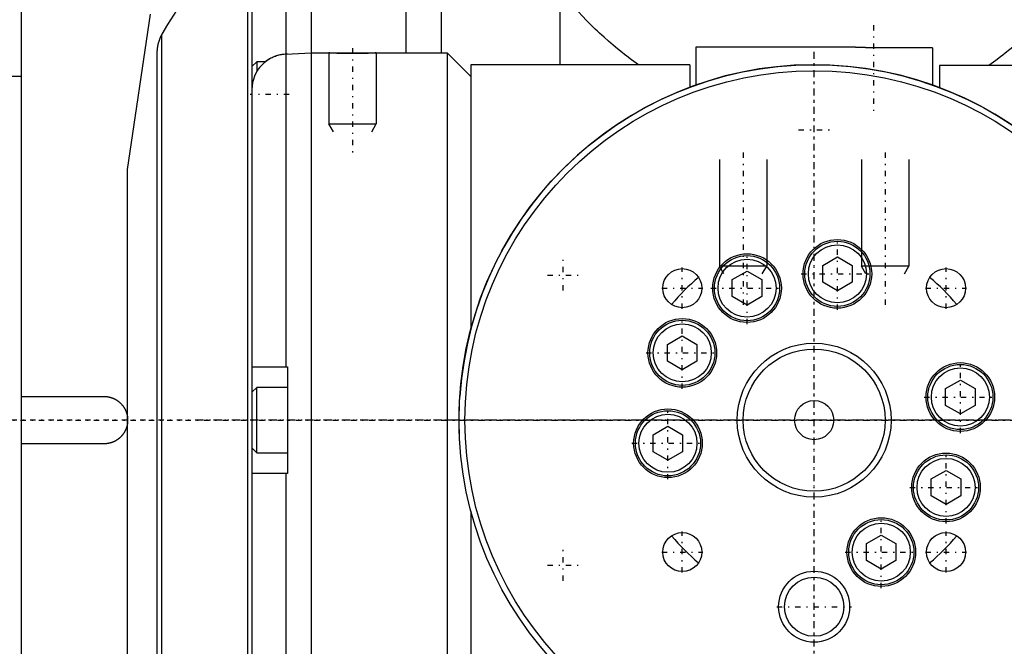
# Model space of a CAD drawing. Extents: x -109 to 109, y -1 to 737.
# Tile 7 of 10: x -67 to 16, y 551 to 604. Entities that reach past the tile are written whole.
import ezdxf

# ---------------------------------------------------------------- set-up
doc = ezdxf.new("R2010")
doc.units = 0
doc.linetypes.add('CENTER', pattern=[1.5, 0.45, -0.5, 0.05, -0.5])
for name, color, linetype in [('AM_0', 7, 'CONTINUOUS'), ('AM_10', 7, 'CONTINUOUS'), ('AM_7', 7, 'CENTER')]:
    doc.layers.add(name, color=color, linetype=linetype)

msp = doc.modelspace()

# ---------------------------------------------------------------- linework, layer by layer
at = {"layer": 'AM_0', "color": 7, "linetype": 'CONTINUOUS'}
for p, q in [((-67, 619), (-67, 521)), ((-42.5, 613.184), (-42.5, 526.816)), ((-34.5, 613.184), (-34.5, 601)), ((-47.5, 612.892), (-47.5, 527.108)), ((-44.639, 613.075), (-44.639, 600.917)), ((-47.5, 609.791), (-47.5, 530.209)), ((-31.5, 609.896), (-31.5, 600.999)), ((-47.867, 609.739), (-47.867, 530.261)), ((-21.5, 606.264), (-21.5, 600)), ((-58, 591.16), (-56.082, 604.258)), ((-55.133, 602.497), (-55.133, 537.503)), ((3, 601.5), (-10, 601.5)), ((-10, 601.5), (-10, 598.319)), ((-55.5, 538.94), (-55.5, 601.06)), ((-44.639, 600.901), (-42.5, 601)), ((-44.639, 600.917), (-44.5, 600.923)), ((-44.639, 600.901), (-44.639, 574.5)), ((-44.5, 600.923), (-44.5, 600.907)), ((-42.5, 601), (-31, 601)), ((-29, 599), (-31, 601)), ((-31, 601), (-31, 539)), ((10, 601.436), (5, 601.436)), ((10, 601.436), (10, 598.316)), ((-47.1, 600.25), (-47.5, 599.85)), ((-46.37, 600.25), (-47.1, 600.25)), ((-47.1, 600.25), (-47.1, 599.402)), ((-10.5, 600), (-29, 600)), ((-29, 600), (-29, 577.689)), ((-10.5, 600), (-10.5, 598.135)), ((10.6, 599.933), (10.6, 598.07)), ((28.5, 599.933), (10.6, 599.933)), ((-67, 599), (-68, 599)), ((-58, 550), (-58, 591.16)), ((0.72, 583.066), (1.96, 583.782)), ((1.96, 583.782), (3.2, 583.066)), ((-6.913, 581.859), (-5.673, 582.575)), ((-5.673, 582.575), (-4.433, 581.859)), ((0.72, 581.634), (0.72, 583.066)), ((3.2, 583.066), (3.2, 581.634)), ((-6.913, 580.428), (-6.913, 581.859)), ((-4.433, 581.859), (-4.433, 580.428)), ((1.96, 580.918), (0.72, 581.634)), ((3.2, 581.634), (1.96, 580.918)), ((-5.673, 579.712), (-6.913, 580.428)), ((-4.433, 580.428), (-5.673, 579.712)), ((-12.38, 576.396), (-11.14, 577.112)), ((-11.14, 577.112), (-9.9, 576.396)), ((-12.38, 574.965), (-12.38, 576.396)), ((-9.9, 576.396), (-9.9, 574.965)), ((-11.14, 574.249), (-12.38, 574.965)), ((-9.9, 574.965), (-11.14, 574.249)), ((-47.465, 574.5), (-44.5, 574.5)), ((-44.5, 574.5), (-44.5, 565.5)), ((11.111, 572.668), (12.351, 573.384)), ((12.351, 573.384), (13.591, 572.668)), ((-47.1, 572.75), (-47.5, 572.35)), ((-44.5, 572.75), (-47.1, 572.75)), ((-47.1, 567.25), (-47.1, 572.75)), ((11.111, 571.236), (11.111, 572.668)), ((13.591, 572.668), (13.591, 571.236)), ((-67, 572), (-60, 572)), ((12.351, 570.52), (11.111, 571.236)), ((13.591, 571.236), (12.351, 570.52)), ((-13.591, 568.764), (-12.351, 569.48)), ((-12.351, 569.48), (-11.111, 568.764)), ((-13.591, 567.332), (-13.591, 568.764)), ((-11.111, 568.764), (-11.111, 567.332)), ((-60, 568), (-67, 568)), ((-47.5, 567.65), (-47.1, 567.25)), ((-47.1, 567.25), (-44.5, 567.25)), ((-12.351, 566.616), (-13.591, 567.332)), ((-11.111, 567.332), (-12.351, 566.616)), ((9.9, 565.035), (11.14, 565.751)), ((11.14, 565.751), (12.38, 565.035)), ((-44.5, 565.5), (-47.465, 565.5)), ((-44.639, 565.5), (-44.639, 539.099)), ((9.9, 563.604), (9.9, 565.035)), ((12.38, 565.035), (12.38, 563.604)), ((11.14, 562.888), (9.9, 563.604)), ((12.38, 563.604), (11.14, 562.888)), ((-29, 562.311), (-29, 540)), ((4.433, 559.572), (5.673, 560.288)), ((5.673, 560.288), (6.913, 559.572)), ((4.433, 558.141), (4.433, 559.572)), ((6.913, 559.572), (6.913, 558.141)), ((5.673, 557.425), (4.433, 558.141)), ((6.913, 558.141), (5.673, 557.425))]:
    msp.add_line(p, q, dxfattribs=at)
for points in [[(-55.082, 602.588, 0), (-54.599, 603.391, 0), (-53.598, 604.975, 0), (-52.551, 606.529, 0), (-52.011, 607.295, 0)], [(-14.849, 599.992, 0), (-15.048, 600.134, 0), (-15.442, 600.425, 0), (-15.834, 600.723, 0), (-16.029, 600.875, 0), (-16.224, 601.029, 0), (-16.61, 601.343, 0), (-16.993, 601.663, 0), (-17.373, 601.991, 0), (-17.75, 602.326, 0), (-18.124, 602.668, 0), (-18.309, 602.842, 0), (-18.494, 603.018, 0), (-18.861, 603.374, 0), (-19.225, 603.737, 0), (-19.585, 604.108, 0), (-19.941, 604.485, 0), (-20.294, 604.868, 0), (-20.469, 605.063, 0), (-20.644, 605.259, 0), (-20.989, 605.656, 0), (-21.331, 606.06, 0), (-21.5, 606.264, 0)], [(21.5, 606.264, 0), (21.328, 606.057, 0), (20.982, 605.648, 0), (20.632, 605.246, 0), (20.456, 605.048, 0), (20.278, 604.851, 0), (19.92, 604.462, 0), (19.559, 604.081, 0), (19.194, 603.706, 0), (18.825, 603.338, 0), (18.453, 602.978, 0), (18.265, 602.801, 0), (18.077, 602.625, 0), (17.698, 602.279, 0), (17.316, 601.941, 0), (16.93, 601.61, 0), (16.541, 601.286, 0), (16.15, 600.97, 0), (15.952, 600.815, 0), (15.755, 600.662, 0), (15.357, 600.361, 0), (14.956, 600.068, 0), (14.755, 599.925, 0)], [(-55.5, 601.06, 0), (-55.5, 601.102, 0), (-55.497, 601.185, 0), (-55.493, 601.268, 0), (-55.49, 601.31, 0), (-55.486, 601.351, 0), (-55.477, 601.434, 0), (-55.465, 601.517, 0), (-55.451, 601.599, 0), (-55.435, 601.68, 0), (-55.417, 601.762, 0), (-55.407, 601.802, 0), (-55.396, 601.842, 0), (-55.374, 601.922, 0), (-55.349, 602.002, 0), (-55.321, 602.08, 0), (-55.292, 602.158, 0), (-55.26, 602.235, 0), (-55.244, 602.274, 0), (-55.227, 602.311, 0), (-55.191, 602.387, 0), (-55.153, 602.461, 0), (-55.133, 602.497, 0)], [(-55.133, 602.497, 0), (-55.125, 602.513, 0), (-55.108, 602.543, 0), (-55.091, 602.573, 0), (-55.082, 602.588, 0)], [(5, 601.436, 0), (4.986, 601.436, 0), (4.958, 601.436, 0), (4.93, 601.437, 0), (4.916, 601.437, 0), (4.902, 601.437, 0), (4.873, 601.437, 0), (4.845, 601.437, 0), (4.816, 601.437, 0), (4.788, 601.437, 0), (4.759, 601.437, 0), (4.745, 601.437, 0), (4.73, 601.438, 0), (4.702, 601.438, 0), (4.673, 601.438, 0), (4.644, 601.438, 0), (4.615, 601.439, 0), (4.587, 601.439, 0), (4.572, 601.439, 0), (4.558, 601.44, 0), (4.529, 601.44, 0), (4.501, 601.44, 0), (4.487, 601.441, 0), (4.472, 601.441, 0), (4.444, 601.441, 0), (4.416, 601.442, 0), (4.402, 601.442, 0), (4.387, 601.442, 0), (4.359, 601.443, 0), (4.331, 601.444, 0), (4.303, 601.444, 0), (4.276, 601.445, 0), (4.248, 601.445, 0), (4.235, 601.446, 0), (4.221, 601.446, 0), (4.194, 601.447, 0), (4.167, 601.447, 0), (4.14, 601.448, 0), (4.113, 601.449, 0), (4.087, 601.45, 0), (4.074, 601.45, 0), (4.061, 601.45, 0), (4.035, 601.451, 0), (4.009, 601.452, 0), (3.983, 601.453, 0), (3.958, 601.454, 0), (3.933, 601.455, 0), (3.921, 601.455, 0), (3.908, 601.455, 0), (3.884, 601.456, 0), (3.86, 601.457, 0), (3.836, 601.458, 0), (3.813, 601.459, 0), (3.789, 601.46, 0), (3.778, 601.46, 0), (3.766, 601.461, 0), (3.744, 601.462, 0), (3.722, 601.462, 0), (3.7, 601.463, 0), (3.678, 601.464, 0), (3.657, 601.465, 0), (3.647, 601.466, 0), (3.636, 601.466, 0), (3.616, 601.467, 0), (3.596, 601.468, 0), (3.586, 601.468, 0), (3.576, 601.469, 0), (3.556, 601.47, 0), (3.537, 601.47, 0), (3.527, 601.471, 0), (3.518, 601.471, 0), (3.499, 601.472, 0), (3.48, 601.473, 0), (3.462, 601.474, 0), (3.444, 601.475, 0), (3.426, 601.476, 0), (3.417, 601.476, 0), (3.408, 601.477, 0), (3.391, 601.478, 0), (3.374, 601.478, 0), (3.357, 601.479, 0), (3.34, 601.48, 0), (3.324, 601.481, 0), (3.316, 601.482, 0), (3.308, 601.482, 0), (3.293, 601.483, 0), (3.278, 601.484, 0), (3.263, 601.484, 0), (3.248, 601.485, 0), (3.234, 601.486, 0), (3.227, 601.486, 0), (3.221, 601.487, 0), (3.207, 601.488, 0), (3.194, 601.488, 0), (3.182, 601.489, 0), (3.17, 601.49, 0), (3.158, 601.49, 0), (3.152, 601.491, 0), (3.147, 601.491, 0), (3.136, 601.492, 0), (3.125, 601.492, 0), (3.115, 601.493, 0), (3.105, 601.493, 0), (3.096, 601.494, 0), (3.092, 601.494, 0), (3.087, 601.495, 0), (3.079, 601.495, 0), (3.071, 601.496, 0), (3.067, 601.496, 0), (3.063, 601.496, 0), (3.056, 601.496, 0), (3.049, 601.497, 0), (3.046, 601.497, 0), (3.043, 601.497, 0), (3.037, 601.498, 0), (3.032, 601.498, 0), (3.027, 601.498, 0), (3.022, 601.499, 0), (3.018, 601.499, 0), (3.016, 601.499, 0), (3.015, 601.499, 0), (3.011, 601.499, 0), (3.008, 601.499, 0), (3.006, 601.5, 0), (3.004, 601.5, 0), (3.002, 601.5, 0), (3.002, 601.5, 0), (3.001, 601.5, 0), (3, 601.5, 0), (3, 601.5, 0), (3, 601.5, 0)], [(-46.39, 600.25, 0), (-46.348, 600.283, 0), (-46.262, 600.348, 0), (-46.174, 600.41, 0), (-46.129, 600.439, 0), (-46.083, 600.468, 0), (-45.991, 600.523, 0), (-45.897, 600.575, 0), (-45.804, 600.622, 0), (-45.71, 600.665, 0), (-45.618, 600.704, 0), (-45.571, 600.722, 0), (-45.523, 600.74, 0), (-45.425, 600.774, 0), (-45.323, 600.805, 0), (-45.22, 600.832, 0), (-45.114, 600.856, 0), (-45.008, 600.877, 0), (-44.955, 600.885, 0), (-44.901, 600.893, 0), (-44.795, 600.905, 0), (-44.691, 600.914, 0), (-44.639, 600.917, 0)], [(-37, 601, 0), (-37, 601, 0), (-37.002, 601, 0), (-37.005, 601, 0), (-37.007, 601, 0), (-37.01, 600.999, 0), (-37.017, 600.999, 0), (-37.025, 600.998, 0), (-37.036, 600.998, 0), (-37.048, 600.997, 0), (-37.061, 600.996, 0), (-37.069, 600.996, 0), (-37.077, 600.995, 0), (-37.094, 600.994, 0), (-37.113, 600.993, 0), (-37.134, 600.992, 0), (-37.156, 600.991, 0), (-37.18, 600.99, 0), (-37.193, 600.989, 0), (-37.206, 600.988, 0), (-37.233, 600.987, 0), (-37.261, 600.985, 0), (-37.276, 600.984, 0), (-37.291, 600.984, 0), (-37.323, 600.982, 0), (-37.356, 600.98, 0), (-37.372, 600.98, 0), (-37.39, 600.979, 0), (-37.425, 600.977, 0), (-37.461, 600.975, 0), (-37.498, 600.974, 0), (-37.537, 600.972, 0), (-37.576, 600.97, 0), (-37.595, 600.969, 0), (-37.615, 600.968, 0), (-37.657, 600.967, 0), (-37.699, 600.965, 0), (-37.743, 600.963, 0), (-37.788, 600.962, 0), (-37.835, 600.96, 0), (-37.858, 600.959, 0), (-37.882, 600.958, 0), (-37.931, 600.957, 0), (-37.981, 600.955, 0), (-38.032, 600.954, 0), (-38.083, 600.952, 0), (-38.136, 600.951, 0), (-38.162, 600.95, 0), (-38.189, 600.949, 0), (-38.243, 600.948, 0), (-38.298, 600.947, 0), (-38.353, 600.946, 0), (-38.409, 600.945, 0), (-38.465, 600.944, 0), (-38.493, 600.943, 0), (-38.521, 600.943, 0), (-38.578, 600.942, 0), (-38.635, 600.941, 0), (-38.691, 600.941, 0), (-38.748, 600.94, 0), (-38.805, 600.94, 0), (-38.833, 600.94, 0), (-38.861, 600.94, 0), (-38.917, 600.939, 0), (-38.972, 600.939, 0), (-39, 600.939, 0), (-39.028, 600.939, 0), (-39.083, 600.939, 0), (-39.139, 600.94, 0), (-39.167, 600.94, 0), (-39.195, 600.94, 0), (-39.252, 600.94, 0), (-39.309, 600.941, 0), (-39.365, 600.941, 0), (-39.422, 600.942, 0), (-39.479, 600.943, 0), (-39.507, 600.943, 0), (-39.535, 600.944, 0), (-39.591, 600.945, 0), (-39.647, 600.946, 0), (-39.702, 600.947, 0), (-39.757, 600.948, 0), (-39.811, 600.949, 0), (-39.838, 600.95, 0), (-39.864, 600.951, 0), (-39.917, 600.952, 0), (-39.968, 600.954, 0), (-40.019, 600.955, 0), (-40.069, 600.957, 0), (-40.118, 600.958, 0), (-40.142, 600.959, 0), (-40.165, 600.96, 0), (-40.212, 600.962, 0), (-40.257, 600.963, 0), (-40.301, 600.965, 0), (-40.343, 600.967, 0), (-40.385, 600.968, 0), (-40.405, 600.969, 0), (-40.424, 600.97, 0), (-40.463, 600.972, 0), (-40.502, 600.974, 0), (-40.539, 600.975, 0), (-40.575, 600.977, 0), (-40.61, 600.979, 0), (-40.628, 600.98, 0), (-40.644, 600.98, 0), (-40.677, 600.982, 0), (-40.709, 600.984, 0), (-40.724, 600.984, 0), (-40.739, 600.985, 0), (-40.767, 600.987, 0), (-40.794, 600.988, 0), (-40.807, 600.989, 0), (-40.82, 600.99, 0), (-40.844, 600.991, 0), (-40.866, 600.992, 0), (-40.887, 600.993, 0), (-40.906, 600.994, 0), (-40.923, 600.995, 0), (-40.931, 600.996, 0), (-40.939, 600.996, 0), (-40.952, 600.997, 0), (-40.964, 600.998, 0), (-40.975, 600.998, 0), (-40.983, 600.999, 0), (-40.99, 600.999, 0), (-40.993, 601, 0), (-40.995, 601, 0), (-40.998, 601, 0), (-41, 601, 0), (-41, 601, 0)], [(-47.5, 574.477, 0), (-47.499, 574.484, 0), (-47.491, 574.494, 0), (-47.476, 574.499, 0), (-47.465, 574.5, 0)], [(-60, 572, 0), (-59.986, 572, 0), (-59.958, 572, 0), (-59.93, 571.999, 0), (-59.916, 571.998, 0), (-59.902, 571.998, 0), (-59.873, 571.996, 0), (-59.845, 571.994, 0), (-59.816, 571.992, 0), (-59.788, 571.989, 0), (-59.759, 571.985, 0), (-59.745, 571.984, 0), (-59.73, 571.982, 0), (-59.702, 571.978, 0), (-59.673, 571.973, 0), (-59.644, 571.968, 0), (-59.615, 571.963, 0), (-59.587, 571.957, 0), (-59.572, 571.954, 0), (-59.558, 571.951, 0), (-59.529, 571.944, 0), (-59.501, 571.937, 0), (-59.487, 571.933, 0), (-59.472, 571.929, 0), (-59.444, 571.921, 0), (-59.416, 571.913, 0), (-59.402, 571.908, 0), (-59.387, 571.904, 0), (-59.359, 571.895, 0), (-59.331, 571.885, 0), (-59.304, 571.875, 0), (-59.276, 571.864, 0), (-59.248, 571.853, 0), (-59.235, 571.848, 0), (-59.221, 571.842, 0), (-59.194, 571.83, 0), (-59.167, 571.818, 0), (-59.14, 571.806, 0), (-59.113, 571.793, 0), (-59.087, 571.779, 0), (-59.074, 571.773, 0), (-59.061, 571.766, 0), (-59.035, 571.752, 0), (-59.009, 571.737, 0), (-58.983, 571.722, 0), (-58.958, 571.707, 0), (-58.933, 571.692, 0), (-58.921, 571.684, 0), (-58.908, 571.676, 0), (-58.884, 571.66, 0), (-58.86, 571.643, 0), (-58.836, 571.626, 0), (-58.813, 571.609, 0), (-58.789, 571.592, 0), (-58.778, 571.583, 0), (-58.767, 571.574, 0), (-58.744, 571.556, 0), (-58.722, 571.538, 0), (-58.7, 571.52, 0), (-58.678, 571.501, 0), (-58.657, 571.482, 0), (-58.647, 571.473, 0), (-58.636, 571.463, 0), (-58.616, 571.444, 0), (-58.596, 571.424, 0), (-58.586, 571.414, 0), (-58.576, 571.404, 0), (-58.556, 571.384, 0), (-58.537, 571.364, 0), (-58.527, 571.353, 0), (-58.518, 571.343, 0), (-58.499, 571.322, 0), (-58.48, 571.3, 0), (-58.462, 571.278, 0), (-58.444, 571.256, 0), (-58.426, 571.233, 0), (-58.417, 571.222, 0), (-58.408, 571.211, 0), (-58.391, 571.187, 0), (-58.374, 571.164, 0), (-58.357, 571.14, 0), (-58.34, 571.116, 0), (-58.324, 571.092, 0), (-58.316, 571.079, 0), (-58.308, 571.067, 0), (-58.293, 571.042, 0), (-58.278, 571.017, 0), (-58.263, 570.991, 0), (-58.248, 570.965, 0), (-58.234, 570.939, 0), (-58.227, 570.926, 0), (-58.221, 570.913, 0), (-58.207, 570.887, 0), (-58.194, 570.86, 0), (-58.182, 570.833, 0), (-58.17, 570.806, 0), (-58.158, 570.779, 0), (-58.152, 570.765, 0), (-58.147, 570.752, 0), (-58.136, 570.724, 0), (-58.125, 570.696, 0), (-58.115, 570.669, 0), (-58.105, 570.641, 0), (-58.096, 570.613, 0), (-58.092, 570.598, 0), (-58.087, 570.584, 0), (-58.079, 570.556, 0), (-58.071, 570.528, 0), (-58.067, 570.513, 0), (-58.063, 570.499, 0), (-58.056, 570.471, 0), (-58.049, 570.442, 0), (-58.046, 570.428, 0), (-58.043, 570.413, 0), (-58.037, 570.385, 0), (-58.032, 570.356, 0), (-58.027, 570.327, 0), (-58.022, 570.298, 0), (-58.018, 570.27, 0), (-58.016, 570.255, 0), (-58.015, 570.241, 0), (-58.011, 570.212, 0), (-58.008, 570.184, 0), (-58.006, 570.155, 0), (-58.004, 570.127, 0), (-58.002, 570.098, 0), (-58.002, 570.084, 0), (-58.001, 570.07, 0), (-58, 570.042, 0), (-58, 570.014, 0), (-58, 570, 0)], [(-30, 570, 0), (-30, 570.014, 0), (-30, 570.042, 0), (-30, 570.07, 0), (-30, 570.084, 0), (-30, 570.098, 0), (-30, 570.127, 0), (-30, 570.155, 0), (-29.999, 570.184, 0), (-29.999, 570.212, 0), (-29.999, 570.241, 0), (-29.999, 570.255, 0), (-29.999, 570.27, 0), (-29.999, 570.298, 0), (-29.998, 570.327, 0), (-29.998, 570.356, 0), (-29.998, 570.385, 0), (-29.997, 570.413, 0), (-29.997, 570.428, 0), (-29.997, 570.442, 0), (-29.996, 570.471, 0), (-29.996, 570.499, 0), (-29.996, 570.513, 0), (-29.995, 570.528, 0), (-29.995, 570.556, 0), (-29.994, 570.584, 0), (-29.994, 570.599, 0), (-29.994, 570.613, 0), (-29.993, 570.641, 0), (-29.993, 570.669, 0), (-29.992, 570.697, 0), (-29.991, 570.724, 0), (-29.991, 570.752, 0), (-29.99, 570.765, 0), (-29.99, 570.779, 0), (-29.989, 570.806, 0), (-29.988, 570.833, 0), (-29.988, 570.86, 0), (-29.987, 570.887, 0), (-29.986, 570.913, 0), (-29.986, 570.926, 0), (-29.985, 570.939, 0), (-29.984, 570.965, 0), (-29.984, 570.991, 0), (-29.983, 571.017, 0), (-29.982, 571.042, 0), (-29.981, 571.067, 0), (-29.981, 571.079, 0), (-29.98, 571.092, 0), (-29.979, 571.116, 0), (-29.978, 571.14, 0), (-29.977, 571.164, 0), (-29.976, 571.187, 0), (-29.976, 571.211, 0), (-29.975, 571.222, 0), (-29.975, 571.234, 0), (-29.974, 571.256, 0), (-29.973, 571.278, 0), (-29.972, 571.3, 0), (-29.971, 571.322, 0), (-29.97, 571.343, 0), (-29.969, 571.353, 0), (-29.969, 571.364, 0), (-29.968, 571.384, 0), (-29.967, 571.404, 0), (-29.967, 571.414, 0), (-29.966, 571.424, 0), (-29.965, 571.444, 0), (-29.964, 571.463, 0), (-29.964, 571.473, 0), (-29.963, 571.482, 0), (-29.962, 571.501, 0), (-29.961, 571.52, 0), (-29.961, 571.538, 0), (-29.96, 571.556, 0), (-29.959, 571.574, 0), (-29.958, 571.583, 0), (-29.958, 571.592, 0), (-29.957, 571.609, 0), (-29.956, 571.626, 0), (-29.955, 571.643, 0), (-29.954, 571.66, 0), (-29.953, 571.676, 0), (-29.953, 571.684, 0), (-29.952, 571.692, 0), (-29.951, 571.707, 0), (-29.951, 571.722, 0), (-29.95, 571.737, 0), (-29.949, 571.752, 0), (-29.948, 571.766, 0), (-29.948, 571.773, 0), (-29.947, 571.779, 0), (-29.946, 571.793, 0), (-29.946, 571.806, 0), (-29.945, 571.818, 0), (-29.944, 571.83, 0), (-29.943, 571.842, 0), (-29.943, 571.848, 0), (-29.943, 571.853, 0), (-29.942, 571.864, 0), (-29.941, 571.875, 0), (-29.941, 571.885, 0), (-29.94, 571.895, 0), (-29.94, 571.904, 0), (-29.939, 571.908, 0), (-29.939, 571.913, 0), (-29.938, 571.921, 0), (-29.938, 571.929, 0), (-29.938, 571.933, 0), (-29.937, 571.937, 0), (-29.937, 571.944, 0), (-29.937, 571.951, 0), (-29.936, 571.954, 0), (-29.936, 571.957, 0), (-29.936, 571.963, 0), (-29.935, 571.968, 0), (-29.935, 571.973, 0), (-29.935, 571.978, 0), (-29.934, 571.982, 0), (-29.934, 571.984, 0), (-29.934, 571.985, 0), (-29.934, 571.989, 0), (-29.934, 571.992, 0), (-29.934, 571.994, 0), (-29.934, 571.996, 0), (-29.933, 571.998, 0), (-29.933, 571.998, 0), (-29.933, 571.999, 0), (-29.933, 572, 0), (-29.933, 572, 0), (-29.933, 572, 0)], [(-58, 570, 0), (-58, 569.986, 0), (-58, 569.958, 0), (-58.001, 569.93, 0), (-58.002, 569.916, 0), (-58.002, 569.902, 0), (-58.004, 569.873, 0), (-58.006, 569.845, 0), (-58.008, 569.816, 0), (-58.011, 569.788, 0), (-58.015, 569.759, 0), (-58.016, 569.745, 0), (-58.018, 569.73, 0), (-58.022, 569.702, 0), (-58.027, 569.673, 0), (-58.032, 569.644, 0), (-58.037, 569.615, 0), (-58.043, 569.587, 0), (-58.046, 569.572, 0), (-58.049, 569.558, 0), (-58.056, 569.529, 0), (-58.063, 569.501, 0), (-58.067, 569.487, 0), (-58.071, 569.472, 0), (-58.079, 569.444, 0), (-58.087, 569.416, 0), (-58.092, 569.402, 0), (-58.096, 569.387, 0), (-58.105, 569.359, 0), (-58.115, 569.331, 0), (-58.125, 569.304, 0), (-58.136, 569.276, 0), (-58.147, 569.248, 0), (-58.152, 569.235, 0), (-58.158, 569.221, 0), (-58.17, 569.194, 0), (-58.182, 569.167, 0), (-58.194, 569.14, 0), (-58.207, 569.113, 0), (-58.221, 569.087, 0), (-58.227, 569.074, 0), (-58.234, 569.061, 0), (-58.248, 569.035, 0), (-58.263, 569.009, 0), (-58.278, 568.983, 0), (-58.293, 568.958, 0), (-58.308, 568.933, 0), (-58.316, 568.921, 0), (-58.324, 568.908, 0), (-58.34, 568.884, 0), (-58.357, 568.86, 0), (-58.374, 568.836, 0), (-58.391, 568.813, 0), (-58.408, 568.789, 0), (-58.417, 568.778, 0), (-58.426, 568.767, 0), (-58.444, 568.744, 0), (-58.462, 568.722, 0), (-58.48, 568.7, 0), (-58.499, 568.678, 0), (-58.518, 568.657, 0), (-58.527, 568.647, 0), (-58.537, 568.636, 0), (-58.556, 568.616, 0), (-58.576, 568.596, 0), (-58.586, 568.586, 0), (-58.596, 568.576, 0), (-58.616, 568.556, 0), (-58.636, 568.537, 0), (-58.647, 568.527, 0), (-58.657, 568.518, 0), (-58.678, 568.499, 0), (-58.7, 568.48, 0), (-58.722, 568.462, 0), (-58.744, 568.444, 0), (-58.767, 568.426, 0), (-58.778, 568.417, 0), (-58.789, 568.408, 0), (-58.813, 568.391, 0), (-58.836, 568.374, 0), (-58.86, 568.357, 0), (-58.884, 568.34, 0), (-58.908, 568.324, 0), (-58.921, 568.316, 0), (-58.933, 568.308, 0), (-58.958, 568.293, 0), (-58.983, 568.278, 0), (-59.009, 568.263, 0), (-59.035, 568.248, 0), (-59.061, 568.234, 0), (-59.074, 568.227, 0), (-59.087, 568.221, 0), (-59.113, 568.207, 0), (-59.14, 568.194, 0), (-59.167, 568.182, 0), (-59.194, 568.17, 0), (-59.221, 568.158, 0), (-59.235, 568.152, 0), (-59.248, 568.147, 0), (-59.276, 568.136, 0), (-59.304, 568.125, 0), (-59.331, 568.115, 0), (-59.359, 568.105, 0), (-59.387, 568.096, 0), (-59.402, 568.092, 0), (-59.416, 568.087, 0), (-59.444, 568.079, 0), (-59.472, 568.071, 0), (-59.487, 568.067, 0), (-59.501, 568.063, 0), (-59.529, 568.056, 0), (-59.558, 568.049, 0), (-59.572, 568.046, 0), (-59.587, 568.043, 0), (-59.615, 568.037, 0), (-59.644, 568.032, 0), (-59.673, 568.027, 0), (-59.702, 568.022, 0), (-59.73, 568.018, 0), (-59.745, 568.016, 0), (-59.759, 568.015, 0), (-59.788, 568.011, 0), (-59.816, 568.008, 0), (-59.845, 568.006, 0), (-59.873, 568.004, 0), (-59.902, 568.002, 0), (-59.916, 568.002, 0), (-59.93, 568.001, 0), (-59.958, 568, 0), (-59.986, 568, 0), (-60, 568, 0)], [(-29.933, 568, 0), (-29.933, 568, 0), (-29.933, 568, 0), (-29.933, 568.001, 0), (-29.933, 568.002, 0), (-29.933, 568.002, 0), (-29.934, 568.004, 0), (-29.934, 568.006, 0), (-29.934, 568.008, 0), (-29.934, 568.011, 0), (-29.934, 568.015, 0), (-29.934, 568.016, 0), (-29.934, 568.018, 0), (-29.935, 568.022, 0), (-29.935, 568.027, 0), (-29.935, 568.032, 0), (-29.936, 568.037, 0), (-29.936, 568.043, 0), (-29.936, 568.046, 0), (-29.937, 568.049, 0), (-29.937, 568.056, 0), (-29.937, 568.063, 0), (-29.938, 568.067, 0), (-29.938, 568.071, 0), (-29.938, 568.079, 0), (-29.939, 568.087, 0), (-29.939, 568.092, 0), (-29.94, 568.096, 0), (-29.94, 568.105, 0), (-29.941, 568.115, 0), (-29.941, 568.125, 0), (-29.942, 568.136, 0), (-29.943, 568.147, 0), (-29.943, 568.152, 0), (-29.943, 568.158, 0), (-29.944, 568.17, 0), (-29.945, 568.182, 0), (-29.946, 568.194, 0), (-29.946, 568.207, 0), (-29.947, 568.221, 0), (-29.948, 568.227, 0), (-29.948, 568.234, 0), (-29.949, 568.248, 0), (-29.95, 568.263, 0), (-29.951, 568.278, 0), (-29.951, 568.293, 0), (-29.952, 568.308, 0), (-29.953, 568.316, 0), (-29.953, 568.324, 0), (-29.954, 568.34, 0), (-29.955, 568.357, 0), (-29.956, 568.374, 0), (-29.957, 568.391, 0), (-29.958, 568.408, 0), (-29.958, 568.417, 0), (-29.959, 568.426, 0), (-29.96, 568.444, 0), (-29.961, 568.462, 0), (-29.961, 568.48, 0), (-29.962, 568.499, 0), (-29.963, 568.518, 0), (-29.964, 568.527, 0), (-29.964, 568.537, 0), (-29.965, 568.556, 0), (-29.966, 568.576, 0), (-29.967, 568.586, 0), (-29.967, 568.596, 0), (-29.968, 568.616, 0), (-29.969, 568.636, 0), (-29.969, 568.647, 0), (-29.97, 568.657, 0), (-29.971, 568.678, 0), (-29.972, 568.7, 0), (-29.973, 568.722, 0), (-29.974, 568.744, 0), (-29.975, 568.766, 0), (-29.975, 568.778, 0), (-29.976, 568.789, 0), (-29.976, 568.813, 0), (-29.977, 568.836, 0), (-29.978, 568.86, 0), (-29.979, 568.884, 0), (-29.98, 568.908, 0), (-29.981, 568.921, 0), (-29.981, 568.933, 0), (-29.982, 568.958, 0), (-29.983, 568.983, 0), (-29.984, 569.009, 0), (-29.984, 569.035, 0), (-29.985, 569.061, 0), (-29.986, 569.074, 0), (-29.986, 569.087, 0), (-29.987, 569.113, 0), (-29.988, 569.14, 0), (-29.988, 569.167, 0), (-29.989, 569.194, 0), (-29.99, 569.221, 0), (-29.99, 569.235, 0), (-29.991, 569.248, 0), (-29.991, 569.276, 0), (-29.992, 569.303, 0), (-29.993, 569.331, 0), (-29.993, 569.359, 0), (-29.994, 569.387, 0), (-29.994, 569.401, 0), (-29.994, 569.416, 0), (-29.995, 569.444, 0), (-29.995, 569.472, 0), (-29.996, 569.487, 0), (-29.996, 569.501, 0), (-29.996, 569.529, 0), (-29.997, 569.558, 0), (-29.997, 569.572, 0), (-29.997, 569.587, 0), (-29.998, 569.615, 0), (-29.998, 569.644, 0), (-29.998, 569.673, 0), (-29.999, 569.702, 0), (-29.999, 569.73, 0), (-29.999, 569.745, 0), (-29.999, 569.759, 0), (-29.999, 569.788, 0), (-29.999, 569.816, 0), (-30, 569.845, 0), (-30, 569.873, 0), (-30, 569.902, 0), (-30, 569.916, 0), (-30, 569.93, 0), (-30, 569.958, 0), (-30, 569.986, 0), (-30, 570, 0)], [(-47.465, 565.5, 0), (-47.476, 565.501, 0), (-47.491, 565.506, 0), (-47.499, 565.516, 0), (-47.5, 565.523, 0)]]:
    msp.add_polyline3d(points, dxfattribs=at)
for centre, radius in [((0, 570), 30), ((0, 570), 29.5), ((1.96, 582.35), 2.9), ((1.96, 582.35), 2.75), ((-5.673, 581.143), 2.9), ((1.96, 582.35), 2.45), ((-5.673, 581.143), 2.75), ((-5.673, 581.143), 2.45), ((-11.14, 581.14), 1.65), ((11.14, 581.14), 1.65), ((-11.14, 575.68), 2.9), ((-11.14, 575.68), 2.75), ((-11.14, 575.68), 2.45), ((0, 570), 6.5), ((0, 570), 6), ((12.351, 571.952), 2.9), ((12.351, 571.952), 2.75), ((12.351, 571.952), 2.45), ((0, 570), 1.65), ((-12.351, 568.048), 2.9), ((-12.351, 568.048), 2.75), ((-12.351, 568.048), 2.45), ((11.14, 564.32), 2.9), ((11.14, 564.32), 2.75), ((11.14, 564.32), 2.45), ((5.673, 558.857), 2.9), ((5.673, 558.857), 2.75), ((5.673, 558.857), 2.45), ((-11.14, 558.86), 1.65), ((11.14, 558.86), 1.65), ((0, 554.25), 3), ((0, 554.25), 2.5)]:
    msp.add_circle(centre, radius, dxfattribs=at)
for centre, radius, start, end in [((-44.5, 597.904), 3, 92.65069, 180), ((0, 570), 30, 270, 176.17745), ((0, 570), 15.5, 129.0198, 140.9802), ((0, 570), 15.5, 39.0198, 50.9802), ((0, 570), 15.5, 219.0198, 230.9802), ((0, 570), 15.5, 309.0198, 320.9802)]:
    msp.add_arc(centre, radius, start, end, dxfattribs=at)
at = {"layer": 'AM_10', "color": 7, "linetype": 'CONTINUOUS'}
for p, q in [((-41, 601), (-41, 595)), ((-37, 601), (-37, 595)), ((-40.621, 594.344), (-41, 595)), ((-41, 595), (-37, 595)), ((-37.379, 594.344), (-37, 595)), ((-8, 592), (-8, 583)), ((-4, 592), (-4, 583)), ((4, 592), (4, 583)), ((8, 592), (8, 583)), ((-4, 583), (-8, 583)), ((-7.621, 582.344), (-8, 583)), ((-4.379, 582.344), (-4, 583)), ((8, 583), (4, 583)), ((4.379, 582.344), (4, 583)), ((7.621, 582.344), (8, 583))]:
    msp.add_line(p, q, dxfattribs=at)
at = {"layer": 'AM_7', "color": 4, "linetype": 'CENTER'}
for p, q in [((5, 603.35), (5, 595.65)), ((0, 538.5), (0, 601.5)), ((0, 538.5), (0, 601.5)), ((-39, 601.407), (-39, 592.457)), ((0, 538.636), (0, 601.364)), ((-44.35, 597.5), (-47.65, 597.5)), ((-1.312, 594.5), (1.312, 594.5)), ((-6, 592.587), (-6, 579.677)), ((6, 592.587), (6, 579.677)), ((1.96, 579.305), (1.96, 585.395)), ((-5.673, 578.098), (-5.673, 584.188)), ((-21.218, 580.938), (-21.218, 583.562)), ((-11.14, 579.408), (-11.14, 582.872)), ((-1.085, 582.35), (5.005, 582.35)), ((11.14, 579.408), (11.14, 582.872)), ((-22.53, 582.25), (-19.905, 582.25)), ((-12.873, 581.14), (-9.408, 581.14)), ((-8.718, 581.143), (-2.628, 581.143)), ((9.408, 581.14), (12.873, 581.14)), ((-11.14, 572.635), (-11.14, 578.725)), ((-14.185, 575.68), (-8.095, 575.68)), ((12.351, 568.907), (12.351, 574.997)), ((9.306, 571.952), (15.396, 571.952)), ((-12.351, 565.003), (-12.351, 571.093)), ((-108.9, 570), (108.9, 570)), ((73.7, 570), (-73.7, 570)), ((52.25, 570), (-52.25, 570)), ((31.5, 570), (-31.875, 570)), ((-31.5, 570), (31.5, 570)), ((-15.396, 568.048), (-9.306, 568.048)), ((11.14, 561.275), (11.14, 567.365)), ((8.095, 564.32), (14.185, 564.32)), ((5.673, 555.812), (5.673, 561.902)), ((-11.14, 557.128), (-11.14, 560.592)), ((11.14, 557.128), (11.14, 560.592)), ((-21.218, 556.438), (-21.218, 559.062)), ((-12.873, 558.86), (-9.408, 558.86)), ((2.628, 558.857), (8.718, 558.857)), ((9.408, 558.86), (12.873, 558.86)), ((-22.53, 557.75), (-19.905, 557.75)), ((-3.15, 554.25), (3.15, 554.25))]:
    msp.add_line(p, q, dxfattribs=at)

doc.saveas('drawing.dxf')
